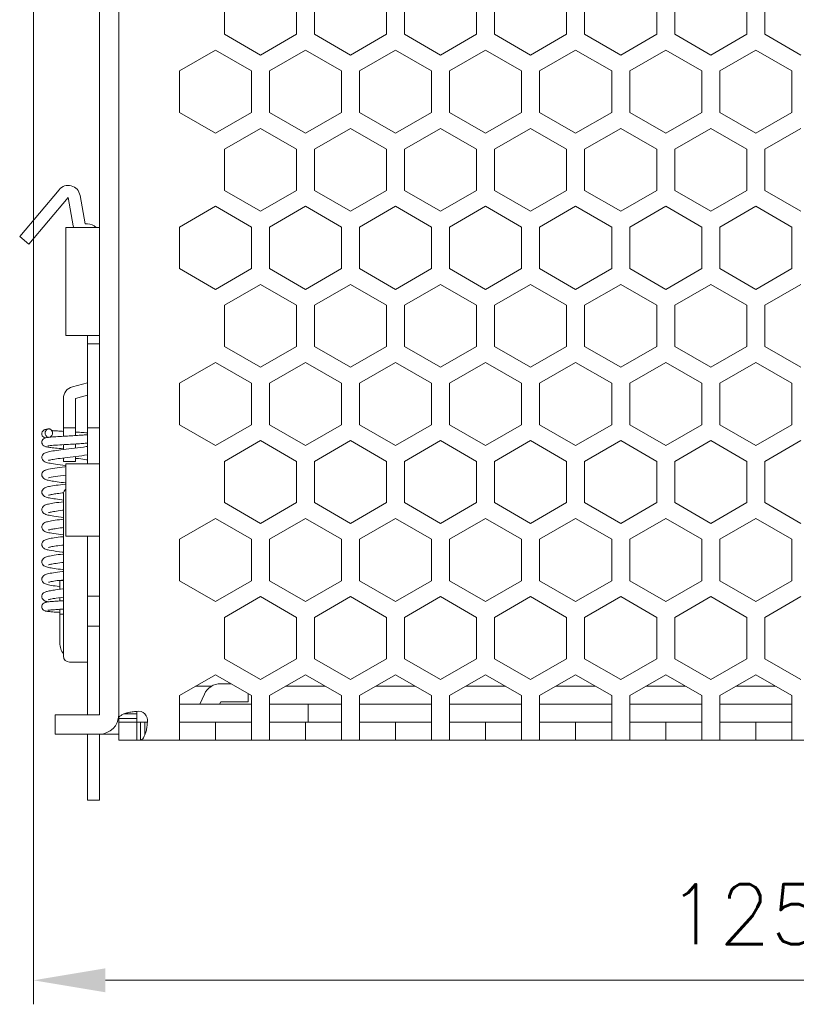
# Model space of a CAD drawing. Header units: millimetres. Extents: x 0 to 420, y 0 to 297.
# Tile 3 of 18: x 156 to 221, y 66 to 148. Entities that reach past the tile are written whole.
import ezdxf

# ---------------------------------------------------------------- set-up
doc = ezdxf.new("R2010")
doc.units = ezdxf.units.MM
doc.layers.get('0').update_dxf_attribs({"linetype": 'CONTINUOUS', "lineweight": 13})
doc.layers.get('Defpoints').update_dxf_attribs({"linetype": 'CONTINUOUS', "lineweight": 13})
doc.layers.add('Dimension', color=2, linetype='CONTINUOUS', lineweight=9)
doc.styles.get("Standard").update_dxf_attribs({"font": 'romans.shx'})
doc.dimstyles.new('yutana', dxfattribs={"dimtxt": 3.5, "dimasz": 3, "dimexe": 1, "dimexo": 0.6, "dimgap": 1.5, "dimtad": 1, "dimdec": 1, "dimzin": 0, "dimdsep": 46, "dimtxsty": 'Standard', "dimcen": 0, "dimadec": 0, "dimazin": 0, "dimtp": 0.01, "dimtm": 0.01, "dimtfac": 1, "dimtdec": 1, "dimtmove": 0, "dimatfit": 3, "dimfxl": 1, "dimtolj": 1, "dimtzin": 0, "dimlwd": 0, "dimlwe": 0, "dimarcsym": 0})

# ---------------------------------------------------------------- blocks, each defined once
blk = doc.blocks.new('*D3')
at = {"layer": 'Defpoints', "color": 0, "ltscale": 5}
for p in [(157.555, 164.7), (282.455, 109.523), (282.455, 68)]:
    blk.add_point(p, dxfattribs=at)
at = {"layer": 'Dimension', "color": 0, "lineweight": 0, "ltscale": 5}
for p, q in [((157.555, 163.5), (157.555, 66)), ((282.455, 108.323), (282.455, 66)), ((163.555, 68), (276.455, 68))]:
    blk.add_line(p, q, dxfattribs=at)
at = {"layer": 'Dimension', "color": 0, "ltscale": 5}
for points in [[(163.555, 69), (163.555, 67), (157.555, 68)], [(276.455, 69), (276.455, 67), (282.455, 68)]]:
    blk.add_solid(points, dxfattribs=at)
at = {"layer": 'Dimension', "color": 0, "ltscale": 5, "insert": (220.005, 73.5), "char_height": 5, "attachment_point": 5}
blk.add_mtext('\\A1;125.0', dxfattribs=at)

msp = doc.modelspace()

# ---------------------------------------------------------------- linework, layer by layer
at = {"color": 0, "linetype": 'Continuous', "lineweight": 0}
for p, q in [((163.055, 90.1), (163.055, 166)), ((164.655, 90.1), (164.655, 152.22)), ((173.455, 146.782), (173.455, 150.218)), ((179.455, 150.218), (179.455, 146.782)), ((180.955, 146.782), (180.955, 150.218)), ((186.955, 150.218), (186.955, 146.782)), ((188.455, 146.782), (188.455, 150.218)), ((194.455, 150.218), (194.455, 146.782)), ((195.955, 146.782), (195.955, 150.218)), ((201.955, 150.218), (201.955, 146.782)), ((203.455, 146.782), (203.455, 150.218)), ((209.455, 150.218), (209.455, 146.782)), ((210.955, 146.782), (210.955, 150.218)), ((216.955, 150.218), (216.955, 146.782)), ((218.455, 146.782), (218.455, 150.218)), ((176.455, 145.05), (173.455, 146.782)), ((179.455, 146.782), (176.455, 145.05)), ((183.955, 145.05), (180.955, 146.782)), ((186.955, 146.782), (183.955, 145.05)), ((191.455, 145.05), (188.455, 146.782)), ((194.455, 146.782), (191.455, 145.05)), ((198.955, 145.05), (195.955, 146.782)), ((201.955, 146.782), (198.955, 145.05)), ((206.455, 145.05), (203.455, 146.782)), ((209.455, 146.782), (206.455, 145.05)), ((213.955, 145.05), (210.955, 146.782)), ((216.955, 146.782), (213.955, 145.05)), ((221.455, 145.05), (218.455, 146.782)), ((169.705, 143.732), (172.705, 145.464)), ((172.705, 145.464), (175.705, 143.732)), ((177.205, 143.732), (180.205, 145.464)), ((180.205, 145.464), (183.205, 143.732)), ((184.705, 143.732), (187.705, 145.464)), ((187.705, 145.464), (190.705, 143.732)), ((192.205, 143.732), (195.205, 145.464)), ((195.205, 145.464), (198.205, 143.732)), ((199.705, 143.732), (202.705, 145.464)), ((202.705, 145.464), (205.705, 143.732)), ((207.205, 143.732), (210.205, 145.464)), ((210.205, 145.464), (213.205, 143.732)), ((214.705, 143.732), (217.705, 145.464)), ((217.705, 145.464), (220.705, 143.732)), ((169.705, 140.268), (169.705, 143.732)), ((175.705, 143.732), (175.705, 140.268)), ((177.205, 140.268), (177.205, 143.732)), ((183.205, 143.732), (183.205, 140.268)), ((184.705, 140.268), (184.705, 143.732)), ((190.705, 143.732), (190.705, 140.268)), ((192.205, 140.268), (192.205, 143.732)), ((198.205, 143.732), (198.205, 140.268)), ((199.705, 140.268), (199.705, 143.732)), ((205.705, 143.732), (205.705, 140.268)), ((207.205, 140.268), (207.205, 143.732)), ((213.205, 143.732), (213.205, 140.268)), ((214.705, 140.268), (214.705, 143.732)), ((220.705, 143.732), (220.705, 140.268)), ((172.705, 138.536), (169.705, 140.268)), ((175.705, 140.268), (172.705, 138.536)), ((180.205, 138.536), (177.205, 140.268)), ((183.205, 140.268), (180.205, 138.536)), ((187.705, 138.536), (184.705, 140.268)), ((190.705, 140.268), (187.705, 138.536)), ((195.205, 138.536), (192.205, 140.268)), ((198.205, 140.268), (195.205, 138.536)), ((202.705, 138.536), (199.705, 140.268)), ((205.705, 140.268), (202.705, 138.536)), ((210.205, 138.536), (207.205, 140.268)), ((213.205, 140.268), (210.205, 138.536)), ((217.705, 138.536), (214.705, 140.268)), ((220.705, 140.268), (217.705, 138.536)), ((173.455, 137.218), (176.455, 138.95)), ((176.455, 138.95), (179.455, 137.218)), ((180.955, 137.218), (183.955, 138.95)), ((183.955, 138.95), (186.955, 137.218)), ((188.455, 137.218), (191.455, 138.95)), ((191.455, 138.95), (194.455, 137.218)), ((195.955, 137.218), (198.955, 138.95)), ((198.955, 138.95), (201.955, 137.218)), ((203.455, 137.218), (206.455, 138.95)), ((206.455, 138.95), (209.455, 137.218)), ((210.955, 137.218), (213.955, 138.95)), ((213.955, 138.95), (216.955, 137.218)), ((218.455, 137.218), (221.455, 138.95)), ((173.455, 133.782), (173.455, 137.218)), ((179.455, 137.218), (179.455, 133.782)), ((180.955, 133.782), (180.955, 137.218)), ((186.955, 137.218), (186.955, 133.782)), ((188.455, 133.782), (188.455, 137.218)), ((194.455, 137.218), (194.455, 133.782)), ((195.955, 133.782), (195.955, 137.218)), ((201.955, 137.218), (201.955, 133.782)), ((203.455, 133.782), (203.455, 137.218)), ((209.455, 137.218), (209.455, 133.782)), ((210.955, 133.782), (210.955, 137.218)), ((216.955, 137.218), (216.955, 133.782)), ((218.455, 133.782), (218.455, 137.218)), ((159.685, 133.839), (156.411, 129.937)), ((176.455, 132.05), (173.455, 133.782)), ((179.455, 133.782), (176.455, 132.05)), ((183.955, 132.05), (180.955, 133.782)), ((186.955, 133.782), (183.955, 132.05)), ((191.455, 132.05), (188.455, 133.782)), ((194.455, 133.782), (191.455, 132.05)), ((198.955, 132.05), (195.955, 133.782)), ((201.955, 133.782), (198.955, 132.05)), ((206.455, 132.05), (203.455, 133.782)), ((209.455, 133.782), (206.455, 132.05)), ((213.955, 132.05), (210.955, 133.782)), ((216.955, 133.782), (213.955, 132.05)), ((221.455, 132.05), (218.455, 133.782)), ((160.451, 133.197), (157.177, 129.294)), ((160.869, 130.826), (160.451, 133.197)), ((161.436, 133.37), (161.854, 131)), ((169.705, 130.732), (172.705, 132.464)), ((172.705, 132.464), (175.705, 130.732)), ((177.205, 130.732), (180.205, 132.464)), ((180.205, 132.464), (183.205, 130.732)), ((184.705, 130.732), (187.705, 132.464)), ((187.705, 132.464), (190.705, 130.732)), ((192.205, 130.732), (195.205, 132.464)), ((195.205, 132.464), (198.205, 130.732)), ((199.705, 130.732), (202.705, 132.464)), ((202.705, 132.464), (205.705, 130.732)), ((207.205, 130.732), (210.205, 132.464)), ((210.205, 132.464), (213.205, 130.732)), ((214.705, 130.732), (217.705, 132.464)), ((217.705, 132.464), (220.705, 130.732)), ((160.255, 130.7), (160.255, 121.7)), ((163.055, 130.7), (160.255, 130.7)), ((162.055, 131), (161.854, 131)), ((169.705, 127.268), (169.705, 130.732)), ((175.705, 130.732), (175.705, 127.268)), ((177.205, 127.268), (177.205, 130.732)), ((183.205, 130.732), (183.205, 127.268)), ((184.705, 127.268), (184.705, 130.732)), ((190.705, 130.732), (190.705, 127.268)), ((192.205, 127.268), (192.205, 130.732)), ((198.205, 130.732), (198.205, 127.268)), ((199.705, 127.268), (199.705, 130.732)), ((205.705, 130.732), (205.705, 127.268)), ((207.205, 127.268), (207.205, 130.732)), ((213.205, 130.732), (213.205, 127.268)), ((214.705, 127.268), (214.705, 130.732)), ((220.705, 130.732), (220.705, 127.268)), ((157.177, 129.294), (156.411, 129.937)), ((172.705, 125.536), (169.705, 127.268)), ((175.705, 127.268), (172.705, 125.536)), ((180.205, 125.536), (177.205, 127.268)), ((183.205, 127.268), (180.205, 125.536)), ((187.705, 125.536), (184.705, 127.268)), ((190.705, 127.268), (187.705, 125.536)), ((195.205, 125.536), (192.205, 127.268)), ((198.205, 127.268), (195.205, 125.536)), ((202.705, 125.536), (199.705, 127.268)), ((205.705, 127.268), (202.705, 125.536)), ((210.205, 125.536), (207.205, 127.268)), ((213.205, 127.268), (210.205, 125.536)), ((217.705, 125.536), (214.705, 127.268)), ((220.705, 127.268), (217.705, 125.536)), ((173.455, 124.218), (176.455, 125.95)), ((176.455, 125.95), (179.455, 124.218)), ((180.955, 124.218), (183.955, 125.95)), ((183.955, 125.95), (186.955, 124.218)), ((188.455, 124.218), (191.455, 125.95)), ((191.455, 125.95), (194.455, 124.218)), ((195.955, 124.218), (198.955, 125.95)), ((198.955, 125.95), (201.955, 124.218)), ((203.455, 124.218), (206.455, 125.95)), ((206.455, 125.95), (209.455, 124.218)), ((210.955, 124.218), (213.955, 125.95)), ((213.955, 125.95), (216.955, 124.218)), ((218.455, 124.218), (221.455, 125.95)), ((173.455, 120.782), (173.455, 124.218)), ((179.455, 124.218), (179.455, 120.782)), ((180.955, 120.782), (180.955, 124.218)), ((186.955, 124.218), (186.955, 120.782)), ((188.455, 120.782), (188.455, 124.218)), ((194.455, 124.218), (194.455, 120.782)), ((195.955, 120.782), (195.955, 124.218)), ((201.955, 124.218), (201.955, 120.782)), ((203.455, 120.782), (203.455, 124.218)), ((209.455, 124.218), (209.455, 120.782)), ((210.955, 120.782), (210.955, 124.218)), ((216.955, 124.218), (216.955, 120.782)), ((218.455, 120.782), (218.455, 124.218)), ((160.255, 121.7), (163.055, 121.7)), ((162.055, 121.7), (162.055, 111)), ((163.055, 121), (162.055, 121)), ((176.455, 119.05), (173.455, 120.782)), ((179.455, 120.782), (176.455, 119.05)), ((183.955, 119.05), (180.955, 120.782)), ((186.955, 120.782), (183.955, 119.05)), ((191.455, 119.05), (188.455, 120.782)), ((194.455, 120.782), (191.455, 119.05)), ((198.955, 119.05), (195.955, 120.782)), ((201.955, 120.782), (198.955, 119.05)), ((206.455, 119.05), (203.455, 120.782)), ((209.455, 120.782), (206.455, 119.05)), ((213.955, 119.05), (210.955, 120.782)), ((216.955, 120.782), (213.955, 119.05)), ((221.455, 119.05), (218.455, 120.782)), ((169.705, 117.732), (172.705, 119.464)), ((172.705, 119.464), (175.705, 117.732)), ((177.205, 117.732), (180.205, 119.464)), ((180.205, 119.464), (183.205, 117.732)), ((184.705, 117.732), (187.705, 119.464)), ((187.705, 119.464), (190.705, 117.732)), ((192.205, 117.732), (195.205, 119.464)), ((195.205, 119.464), (198.205, 117.732)), ((199.705, 117.732), (202.705, 119.464)), ((202.705, 119.464), (205.705, 117.732)), ((207.205, 117.732), (210.205, 119.464)), ((210.205, 119.464), (213.205, 117.732)), ((214.705, 117.732), (217.705, 119.464)), ((217.705, 119.464), (220.705, 117.732)), ((160.794, 117.429), (162.055, 117.767)), ((169.705, 114.268), (169.705, 117.732)), ((175.705, 117.732), (175.705, 114.268)), ((177.205, 114.268), (177.205, 117.732)), ((183.205, 117.732), (183.205, 114.268)), ((184.705, 114.268), (184.705, 117.732)), ((190.705, 117.732), (190.705, 114.268)), ((192.205, 114.268), (192.205, 117.732)), ((198.205, 117.732), (198.205, 114.268)), ((199.705, 114.268), (199.705, 117.732)), ((205.705, 117.732), (205.705, 114.268)), ((207.205, 114.268), (207.205, 117.732)), ((213.205, 117.732), (213.205, 114.268)), ((214.705, 114.268), (214.705, 117.732)), ((220.705, 117.732), (220.705, 114.268)), ((160.053, 116.464), (160.053, 113.309)), ((161.053, 116.464), (162.055, 116.732)), ((161.053, 116.464), (161.053, 113.367)), ((160.053, 114.001), (161.053, 114.001)), ((163.055, 114), (162.055, 114)), ((172.705, 112.536), (169.705, 114.268)), ((175.705, 114.268), (172.705, 112.536)), ((180.205, 112.536), (177.205, 114.268)), ((183.205, 114.268), (180.205, 112.536)), ((187.705, 112.536), (184.705, 114.268)), ((190.705, 114.268), (187.705, 112.536)), ((195.205, 112.536), (192.205, 114.268)), ((198.205, 114.268), (195.205, 112.536)), ((202.705, 112.536), (199.705, 114.268)), ((205.705, 114.268), (202.705, 112.536)), ((210.205, 112.536), (207.205, 114.268)), ((213.205, 114.268), (210.205, 112.536)), ((217.705, 112.536), (214.705, 114.268)), ((220.705, 114.268), (217.705, 112.536)), ((158.805, 113.216), (158.753, 113.21)), ((158.895, 113.226), (158.805, 113.216)), ((158.805, 113.216), (158.805, 113.216)), ((158.868, 112.52), (158.868, 112.52)), ((160.053, 112.201), (160.053, 112.609)), ((161.053, 112.321), (161.053, 112.667)), ((173.455, 111.218), (176.455, 112.95)), ((176.455, 112.95), (179.455, 111.218)), ((180.955, 111.218), (183.955, 112.95)), ((183.955, 112.95), (186.955, 111.218)), ((188.455, 111.218), (191.455, 112.95)), ((191.455, 112.95), (194.455, 111.218)), ((195.955, 111.218), (198.955, 112.95)), ((198.955, 112.95), (201.955, 111.218)), ((203.455, 111.218), (206.455, 112.95)), ((206.455, 112.95), (209.455, 111.218)), ((210.955, 111.218), (213.955, 112.95)), ((213.955, 112.95), (216.955, 111.218)), ((218.455, 111.218), (221.455, 112.95)), ((160.053, 112.201), (159.848, 112.176)), ((160.852, 111.596), (161.095, 111.626)), ((161.053, 111.621), (161.053, 111.201)), ((160.053, 111.201), (160.053, 111.501)), ((160.053, 111.201), (161.053, 111.201)), ((160.227, 110.875), (160.24, 110.874)), ((160.255, 111), (160.255, 105)), ((163.055, 111), (160.255, 111)), ((173.455, 107.782), (173.455, 111.218)), ((179.455, 111.218), (179.455, 107.782)), ((180.955, 107.782), (180.955, 111.218)), ((186.955, 111.218), (186.955, 107.782)), ((188.455, 107.782), (188.455, 111.218)), ((194.455, 111.218), (194.455, 107.782)), ((195.955, 107.782), (195.955, 111.218)), ((201.955, 111.218), (201.955, 107.782)), ((203.455, 107.782), (203.455, 111.218)), ((209.455, 111.218), (209.455, 107.782)), ((210.955, 107.782), (210.955, 111.218)), ((216.955, 111.218), (216.955, 107.782)), ((218.455, 107.782), (218.455, 111.218)), ((158.579, 110.497), (158.579, 110.497)), ((158.819, 109.845), (158.819, 109.845)), ((160.055, 108.5), (160.055, 95)), ((176.455, 106.05), (173.455, 107.782)), ((179.455, 107.782), (176.455, 106.05)), ((183.955, 106.05), (180.955, 107.782)), ((186.955, 107.782), (183.955, 106.05)), ((191.455, 106.05), (188.455, 107.782)), ((194.455, 107.782), (191.455, 106.05)), ((198.955, 106.05), (195.955, 107.782)), ((201.955, 107.782), (198.955, 106.05)), ((206.455, 106.05), (203.455, 107.782)), ((209.455, 107.782), (206.455, 106.05)), ((213.955, 106.05), (210.955, 107.782)), ((216.955, 107.782), (213.955, 106.05)), ((221.455, 106.05), (218.455, 107.782)), ((169.705, 104.732), (172.705, 106.464)), ((172.705, 106.464), (175.705, 104.732)), ((177.205, 104.732), (180.205, 106.464)), ((180.205, 106.464), (183.205, 104.732)), ((184.705, 104.732), (187.705, 106.464)), ((187.705, 106.464), (190.705, 104.732)), ((192.205, 104.732), (195.205, 106.464)), ((195.205, 106.464), (198.205, 104.732)), ((199.705, 104.732), (202.705, 106.464)), ((202.705, 106.464), (205.705, 104.732)), ((207.205, 104.732), (210.205, 106.464)), ((210.205, 106.464), (213.205, 104.732)), ((214.705, 104.732), (217.705, 106.464)), ((217.705, 106.464), (220.705, 104.732)), ((160.255, 105), (163.055, 105)), ((162.055, 105), (162.055, 90.1)), ((169.705, 101.268), (169.705, 104.732)), ((175.705, 104.732), (175.705, 101.268)), ((177.205, 101.268), (177.205, 104.732)), ((183.205, 104.732), (183.205, 101.268)), ((184.705, 101.268), (184.705, 104.732)), ((190.705, 104.732), (190.705, 101.268)), ((192.205, 101.268), (192.205, 104.732)), ((198.205, 104.732), (198.205, 101.268)), ((199.705, 101.268), (199.705, 104.732)), ((205.705, 104.732), (205.705, 101.268)), ((207.205, 101.268), (207.205, 104.732)), ((213.205, 104.732), (213.205, 101.268)), ((214.705, 101.268), (214.705, 104.732)), ((220.705, 104.732), (220.705, 101.268)), ((158.859, 103.823), (158.859, 103.823)), ((159.701, 101.306), (159.886, 101.33)), ((159.755, 100.564), (159.755, 101.3)), ((159.755, 101.3), (160.055, 101.3)), ((159.886, 101.33), (160.055, 101.351)), ((172.705, 99.536), (169.705, 101.268)), ((175.705, 101.268), (172.705, 99.536)), ((180.205, 99.536), (177.205, 101.268)), ((183.205, 101.268), (180.205, 99.536)), ((187.705, 99.536), (184.705, 101.268)), ((190.705, 101.268), (187.705, 99.536)), ((195.205, 99.536), (192.205, 101.268)), ((198.205, 101.268), (195.205, 99.536)), ((202.705, 99.536), (199.705, 101.268)), ((205.705, 101.268), (202.705, 99.536)), ((210.205, 99.536), (207.205, 101.268)), ((213.205, 101.268), (210.205, 99.536)), ((217.705, 99.536), (214.705, 101.268)), ((220.705, 101.268), (217.705, 99.536)), ((159.437, 99.819), (159.651, 99.849)), ((159.755, 99.596), (159.755, 99.863)), ((163.055, 100), (162.055, 100)), ((173.455, 98.218), (176.455, 99.95)), ((176.455, 99.95), (179.455, 98.218)), ((180.955, 98.218), (183.955, 99.95)), ((183.955, 99.95), (186.955, 98.218)), ((188.455, 98.218), (191.455, 99.95)), ((191.455, 99.95), (194.455, 98.218)), ((195.955, 98.218), (198.955, 99.95)), ((198.955, 99.95), (201.955, 98.218)), ((203.455, 98.218), (206.455, 99.95)), ((206.455, 99.95), (209.455, 98.218)), ((210.955, 98.218), (213.955, 99.95)), ((213.955, 99.95), (216.955, 98.218)), ((218.455, 98.218), (221.455, 99.95)), ((159.635, 98.888), (159.755, 98.896)), ((159.671, 98.645), (159.755, 98.64)), ((159.755, 98.896), (159.755, 96.1)), ((159.755, 98.5), (160.055, 98.5)), ((173.455, 94.782), (173.455, 98.218)), ((179.455, 98.218), (179.455, 94.782)), ((180.955, 94.782), (180.955, 98.218)), ((186.955, 98.218), (186.955, 94.782)), ((188.455, 94.782), (188.455, 98.218)), ((194.455, 98.218), (194.455, 94.782)), ((195.955, 94.782), (195.955, 98.218)), ((201.955, 98.218), (201.955, 94.782)), ((203.455, 94.782), (203.455, 98.218)), ((209.455, 98.218), (209.455, 94.782)), ((210.955, 94.782), (210.955, 98.218)), ((216.955, 98.218), (216.955, 94.782)), ((218.455, 94.782), (218.455, 98.218)), ((163.055, 97.5), (162.055, 97.5)), ((160.555, 94.5), (162.055, 94.5)), ((176.455, 93.05), (173.455, 94.782)), ((179.455, 94.782), (176.455, 93.05)), ((183.955, 93.05), (180.955, 94.782)), ((186.955, 94.782), (183.955, 93.05)), ((191.455, 93.05), (188.455, 94.782)), ((194.455, 94.782), (191.455, 93.05)), ((198.955, 93.05), (195.955, 94.782)), ((201.955, 94.782), (198.955, 93.05)), ((206.455, 93.05), (203.455, 94.782)), ((209.455, 94.782), (206.455, 93.05)), ((213.955, 93.05), (210.955, 94.782)), ((216.955, 94.782), (213.955, 93.05)), ((221.455, 93.05), (218.455, 94.782)), ((172.705, 93.451), (169.705, 91.719)), ((175.705, 91.719), (172.705, 93.451)), ((174.004, 92.701), (173.147, 92.701)), ((180.205, 93.451), (177.205, 91.719)), ((183.205, 91.719), (180.205, 93.451)), ((187.705, 93.451), (184.705, 91.719)), ((190.705, 91.719), (187.705, 93.451)), ((195.205, 93.451), (192.205, 91.719)), ((198.205, 91.719), (195.205, 93.451)), ((202.705, 93.451), (199.705, 91.719)), ((205.705, 91.719), (202.705, 93.451)), ((210.205, 93.451), (207.205, 91.719)), ((213.205, 91.719), (210.205, 93.451)), ((217.705, 93.451), (214.705, 91.719)), ((220.705, 91.719), (217.705, 93.451)), ((171.058, 92.5), (172.417, 92.5)), ((175.448, 91.201), (175.448, 91.867)), ((178.558, 92.5), (181.852, 92.5)), ((186.058, 92.5), (189.352, 92.5)), ((193.558, 92.5), (196.852, 92.5)), ((201.058, 92.5), (204.352, 92.5)), ((208.558, 92.5), (211.852, 92.5)), ((216.058, 92.5), (219.352, 92.5)), ((169.705, 91.719), (169.705, 88)), ((171.788, 91.835), (171.399, 91)), ((173.147, 91.201), (173.054, 91)), ((175.448, 91.201), (173.147, 91.201)), ((175.705, 91.719), (175.705, 88)), ((177.205, 91.719), (177.205, 88)), ((183.205, 91.719), (183.205, 88)), ((184.705, 91.719), (184.705, 88)), ((190.705, 91.719), (190.705, 88)), ((192.205, 91.719), (192.205, 88)), ((198.205, 91.719), (198.205, 88)), ((199.705, 91.719), (199.705, 88)), ((205.705, 91.719), (205.705, 88)), ((207.205, 91.719), (207.205, 88)), ((213.205, 91.719), (213.205, 88)), ((214.705, 91.719), (214.705, 88)), ((220.705, 91.719), (220.705, 88)), ((166.155, 89.5), (166.155, 90.389)), ((169.705, 91), (175.705, 91)), ((183.205, 91), (177.205, 91)), ((180.434, 89.5), (180.434, 91)), ((190.705, 91), (184.705, 91)), ((198.205, 91), (192.205, 91)), ((205.705, 91), (199.705, 91)), ((213.205, 91), (207.205, 91)), ((220.705, 91), (214.705, 91)), ((159.355, 90.1), (159.355, 88.5)), ((159.355, 90.1), (163.055, 90.1)), ((164.655, 89.811), (164.655, 88)), ((166.155, 89.811), (164.655, 89.811)), ((167.044, 89.5), (164.655, 89.5)), ((165.094, 90.186), (166.155, 90.186)), ((166.155, 88), (166.155, 89.5)), ((166.466, 89.5), (166.466, 88)), ((166.841, 88.439), (166.841, 89.5)), ((169.705, 89.5), (175.705, 89.5)), ((172.705, 88), (172.705, 89.5)), ((177.205, 89.5), (183.205, 89.5)), ((180.205, 88), (180.205, 89.5)), ((184.705, 89.5), (190.705, 89.5)), ((187.705, 88), (187.705, 89.5)), ((192.205, 89.5), (198.205, 89.5)), ((195.205, 88), (195.205, 89.5)), ((199.705, 89.5), (205.705, 89.5)), ((202.705, 88), (202.705, 89.5)), ((207.205, 89.5), (213.205, 89.5)), ((210.205, 88), (210.205, 89.5)), ((214.705, 89.5), (220.705, 89.5)), ((217.705, 88), (217.705, 89.5)), ((164.655, 88.5), (159.355, 88.5)), ((162.055, 88.5), (162.055, 83)), ((163.055, 88.5), (163.055, 83)), ((255.455, 88), (164.655, 88)), ((162.055, 83), (163.055, 83))]:
    msp.add_line(p, q, dxfattribs=at)
for points in [[(158.805, 113.916), (158.753, 113.91), (158.696, 113.902), (158.646, 113.893), (158.601, 113.884), (158.558, 113.874), (158.512, 113.86), (158.459, 113.837), (158.397, 113.799), (158.337, 113.74), (158.289, 113.664), (158.261, 113.578), (158.255, 113.513)], [(158.255, 113.513), (158.262, 113.444), (158.294, 113.353), (158.345, 113.276), (158.407, 113.221), (158.468, 113.185), (158.521, 113.164), (158.526, 113.162)], [(158.753, 113.21), (158.696, 113.201), (158.645, 113.193), (158.599, 113.183), (158.554, 113.172), (158.507, 113.156), (158.453, 113.132), (158.392, 113.092), (158.334, 113.034), (158.288, 112.959), (158.261, 112.873), (158.255, 112.81)], [(160.066, 113.31), (159.903, 113.3), (159.741, 113.29), (159.582, 113.28), (159.428, 113.27), (159.28, 113.259), (159.141, 113.248), (159.012, 113.237), (158.895, 113.226)], [(160.053, 113.717), (159.942, 113.724), (159.802, 113.733), (159.671, 113.741), (159.547, 113.749), (159.431, 113.757), (159.323, 113.765), (159.223, 113.773), (159.131, 113.78), (159.074, 113.785)], [(161.109, 113.37), (160.976, 113.363), (160.838, 113.354), (160.693, 113.346), (160.543, 113.338), (160.387, 113.329), (160.228, 113.32), (160.066, 113.31)], [(162.055, 113.591), (162.01, 113.595), (161.906, 113.603), (161.792, 113.612), (161.669, 113.621), (161.537, 113.63), (161.396, 113.639), (161.247, 113.648), (161.09, 113.657), (161.053, 113.66)], [(162.055, 113.437), (162.028, 113.434), (161.952, 113.428), (161.869, 113.421), (161.78, 113.414), (161.684, 113.407), (161.581, 113.4), (161.472, 113.393), (161.357, 113.386), (161.235, 113.378), (161.109, 113.37)], [(158.255, 112.81), (158.263, 112.735), (158.297, 112.643), (158.349, 112.568), (158.41, 112.514), (158.47, 112.478), (158.524, 112.456), (158.575, 112.44), (158.627, 112.428), (158.685, 112.416), (158.751, 112.404), (158.828, 112.393), (158.915, 112.381), (159.013, 112.369), (159.123, 112.357), (159.246, 112.344), (159.381, 112.33), (159.528, 112.316), (159.689, 112.302), (159.864, 112.286), (160.053, 112.27)], [(158.75, 112.502), (158.745, 112.5), (158.75, 112.501), (158.767, 112.505), (158.796, 112.51), (158.834, 112.516), (158.868, 112.52)], [(158.868, 112.52), (158.961, 112.531), (159.088, 112.543), (159.233, 112.555), (159.392, 112.567), (159.562, 112.579), (159.74, 112.59), (159.922, 112.601)], [(159.922, 112.601), (160.105, 112.612), (160.288, 112.623), (160.467, 112.633), (160.64, 112.643), (160.806, 112.653), (160.965, 112.662)], [(161.227, 112.343), (160.975, 112.312), (160.73, 112.282), (160.493, 112.254), (160.267, 112.227), (160.053, 112.201)], [(160.965, 112.662), (161.116, 112.671), (161.261, 112.679), (161.398, 112.688), (161.528, 112.696), (161.65, 112.704), (161.765, 112.713), (161.872, 112.72), (161.971, 112.728), (162.055, 112.735)], [(162.055, 112.468), (161.94, 112.446), (161.724, 112.411), (161.481, 112.376), (161.227, 112.343)], [(159.848, 112.176), (159.657, 112.151), (159.479, 112.127), (159.316, 112.104), (159.167, 112.081), (159.033, 112.058), (158.914, 112.036), (158.809, 112.013), (158.715, 111.99), (158.633, 111.966), (158.56, 111.939), (158.49, 111.908), (158.422, 111.865), (158.356, 111.807), (158.299, 111.725), (158.263, 111.626), (158.255, 111.549)], [(158.255, 111.549), (158.263, 111.475), (158.299, 111.374), (158.358, 111.29), (158.427, 111.229), (158.498, 111.186), (158.571, 111.154), (158.649, 111.127), (158.736, 111.102), (158.835, 111.079), (158.947, 111.055), (159.076, 111.032), (159.223, 111.008), (159.39, 110.983), (159.578, 110.957), (159.784, 110.93), (160.002, 110.902), (160.227, 110.875)], [(159.977, 111.492), (160.176, 111.516), (160.389, 111.542), (160.615, 111.568), (160.852, 111.596)], [(161.095, 111.626), (161.34, 111.656), (161.581, 111.688), (161.812, 111.721), (162.026, 111.756), (162.055, 111.761)], [(160.255, 110.776), (160.166, 110.765), (159.954, 110.739), (159.743, 110.713), (159.535, 110.685), (159.335, 110.657), (159.146, 110.627), (158.974, 110.597), (158.82, 110.566), (158.686, 110.532), (158.579, 110.497)], [(158.818, 111.294), (158.82, 111.295), (158.841, 111.303), (158.881, 111.315), (158.938, 111.33), (159.013, 111.346), (159.104, 111.364), (159.21, 111.383), (159.332, 111.403), (159.47, 111.424), (159.624, 111.446), (159.793, 111.468), (159.977, 111.492)], [(162.055, 111.337), (161.968, 111.352), (161.826, 111.374), (161.669, 111.397), (161.499, 111.42), (161.317, 111.444), (161.125, 111.468), (161.053, 111.477)], [(162.055, 111.018), (162.021, 111.011), (161.961, 111)], [(158.579, 110.497), (158.527, 110.475), (158.464, 110.443), (158.402, 110.4), (158.342, 110.34), (158.292, 110.26), (158.261, 110.167), (158.255, 110.099)], [(158.255, 110.099), (158.263, 110.023), (158.3, 109.922), (158.359, 109.838), (158.426, 109.78), (158.493, 109.739), (158.561, 109.708), (158.632, 109.682), (158.709, 109.659), (158.793, 109.638), (158.887, 109.618), (158.992, 109.597), (159.109, 109.576), (159.238, 109.556), (159.379, 109.534), (159.533, 109.513), (159.699, 109.491), (159.875, 109.468), (160.062, 109.445), (160.255, 109.422)], [(158.819, 109.845), (158.848, 109.855), (158.923, 109.876), (159.038, 109.902), (159.188, 109.93), (159.371, 109.959), (159.582, 109.99), (159.815, 110.021), (160.061, 110.052), (160.255, 110.076)], [(160.255, 109.326), (160.189, 109.318), (159.991, 109.294), (159.798, 109.27), (159.613, 109.246), (159.441, 109.222), (159.282, 109.199), (159.139, 109.176), (159.012, 109.154), (158.899, 109.133), (158.8, 109.111), (158.712, 109.089), (158.633, 109.066), (158.56, 109.04), (158.491, 109.008), (158.424, 108.967), (158.359, 108.91), (158.302, 108.831), (158.265, 108.733), (158.255, 108.649)], [(158.255, 108.649), (158.262, 108.576), (158.297, 108.477), (158.353, 108.395), (158.417, 108.336), (158.483, 108.294), (158.549, 108.262), (158.619, 108.236), (158.696, 108.213), (158.781, 108.191), (158.879, 108.169), (158.988, 108.148), (159.109, 108.126), (159.243, 108.105), (159.391, 108.083), (159.553, 108.06), (159.729, 108.037), (159.918, 108.013), (160.055, 107.996)], [(158.818, 108.394), (158.819, 108.395), (158.836, 108.401), (158.868, 108.411), (158.915, 108.424), (158.973, 108.438), (159.043, 108.453), (159.124, 108.468), (159.215, 108.484), (159.315, 108.501), (159.423, 108.517), (159.54, 108.534), (159.666, 108.551), (159.801, 108.569), (159.943, 108.587), (160.071, 108.603)], [(160.055, 107.852), (159.856, 107.827), (159.663, 107.802), (159.485, 107.778), (159.322, 107.755), (159.173, 107.732), (159.04, 107.709), (158.92, 107.687), (158.814, 107.664), (158.721, 107.641), (158.638, 107.618), (158.564, 107.591), (158.495, 107.56), (158.426, 107.518), (158.36, 107.46), (158.301, 107.378), (158.264, 107.277), (158.255, 107.199)], [(158.255, 107.199), (158.262, 107.128), (158.297, 107.027), (158.357, 106.941), (158.428, 106.878), (158.501, 106.834), (158.577, 106.801), (158.659, 106.774), (158.75, 106.749), (158.852, 106.725), (158.969, 106.701), (159.104, 106.677), (159.261, 106.652), (159.44, 106.626), (159.641, 106.598), (159.855, 106.571), (160.055, 106.546)], [(158.821, 106.946), (158.82, 106.945), (158.821, 106.945), (158.843, 106.954), (158.885, 106.966), (158.944, 106.981), (159.019, 106.998), (159.11, 107.016), (159.216, 107.034), (159.338, 107.054), (159.473, 107.075), (159.623, 107.096), (159.789, 107.118), (159.973, 107.141), (160.055, 107.151)], [(160.055, 106.402), (159.928, 106.386), (159.726, 106.361), (159.538, 106.336), (159.364, 106.311), (159.206, 106.287), (159.064, 106.264), (158.938, 106.24), (158.827, 106.217), (158.73, 106.194), (158.646, 106.17), (158.57, 106.143), (158.498, 106.112), (158.429, 106.07), (158.361, 106.012), (158.302, 105.93), (158.264, 105.828), (158.255, 105.749)], [(158.255, 105.749), (158.264, 105.671), (158.301, 105.569), (158.359, 105.488), (158.426, 105.429), (158.496, 105.387), (158.568, 105.355), (158.647, 105.327), (158.736, 105.302), (158.84, 105.278), (158.961, 105.253), (159.1, 105.228), (159.259, 105.202), (159.436, 105.176), (159.63, 105.15), (159.835, 105.123), (160.047, 105.097), (160.055, 105.096)], [(158.818, 105.494), (158.819, 105.495), (158.837, 105.501), (158.872, 105.512), (158.923, 105.526), (158.988, 105.541), (159.067, 105.557), (159.158, 105.574), (159.262, 105.592), (159.378, 105.61), (159.506, 105.629), (159.645, 105.649), (159.794, 105.668), (159.953, 105.689), (160.055, 105.701)], [(160.055, 104.952), (159.992, 104.944), (159.799, 104.92), (159.618, 104.896), (159.45, 104.873), (159.294, 104.851), (159.153, 104.829), (159.025, 104.807), (158.911, 104.785), (158.809, 104.763), (158.719, 104.741), (158.638, 104.718), (158.565, 104.691), (158.494, 104.66), (158.425, 104.617), (158.359, 104.559), (158.303, 104.481), (158.265, 104.384), (158.255, 104.299)], [(158.255, 104.299), (158.263, 104.222), (158.297, 104.127), (158.351, 104.047), (158.414, 103.988), (158.481, 103.945), (158.548, 103.913), (158.619, 103.887), (158.695, 103.863), (158.78, 103.841), (158.859, 103.823)], [(158.819, 104.045), (158.82, 104.045), (158.841, 104.053), (158.88, 104.065), (158.937, 104.079), (159.01, 104.096), (159.099, 104.114), (159.203, 104.132), (159.321, 104.152), (159.452, 104.171), (159.595, 104.192), (159.75, 104.213), (159.915, 104.234), (160.055, 104.251)], [(160.055, 103.502), (160.006, 103.496), (159.807, 103.471), (159.622, 103.447), (159.451, 103.423), (159.294, 103.401), (159.151, 103.378), (159.022, 103.356), (158.906, 103.334), (158.804, 103.312), (158.714, 103.29), (158.634, 103.266), (158.561, 103.24), (158.493, 103.209), (158.425, 103.168), (158.359, 103.109), (158.301, 103.028), (158.264, 102.927), (158.255, 102.849)], [(158.859, 103.823), (159.032, 103.79), (159.244, 103.755), (159.472, 103.721), (159.713, 103.689), (159.958, 103.658), (160.055, 103.646)], [(158.255, 102.849), (158.265, 102.765), (158.304, 102.665), (158.361, 102.586), (158.427, 102.529), (158.495, 102.488), (158.564, 102.456), (158.638, 102.43), (158.72, 102.406), (158.811, 102.384), (158.913, 102.362), (159.028, 102.34), (159.156, 102.319), (159.296, 102.297), (159.45, 102.274), (159.616, 102.252), (159.797, 102.228), (159.992, 102.204), (160.055, 102.196)], [(158.822, 102.596), (158.82, 102.595), (158.821, 102.595), (158.842, 102.603), (158.882, 102.615), (158.939, 102.63), (159.011, 102.646), (159.098, 102.663), (159.2, 102.682), (159.315, 102.701), (159.445, 102.72), (159.588, 102.741), (159.746, 102.762), (159.918, 102.784), (160.055, 102.801)], [(160.055, 102.052), (159.964, 102.04), (159.754, 102.014), (159.56, 101.989), (159.382, 101.964), (159.222, 101.94), (159.078, 101.916), (158.95, 101.893), (158.837, 101.869), (158.737, 101.846), (158.649, 101.821), (158.571, 101.794), (158.498, 101.762), (158.428, 101.719), (158.36, 101.661), (158.301, 101.579), (158.264, 101.478), (158.255, 101.399)], [(158.255, 101.399), (158.263, 101.323), (158.3, 101.222), (158.359, 101.138), (158.428, 101.078), (158.498, 101.036), (158.569, 101.005), (158.644, 100.978), (158.727, 100.954), (158.823, 100.931), (158.932, 100.909), (159.055, 100.886), (159.196, 100.862), (159.354, 100.838), (159.532, 100.813), (159.729, 100.787)], [(158.822, 101.146), (158.82, 101.145), (158.821, 101.145), (158.844, 101.154), (158.889, 101.167), (158.952, 101.183), (159.034, 101.201), (159.134, 101.22), (159.25, 101.24), (159.383, 101.261), (159.533, 101.283), (159.701, 101.306)], [(159.404, 100.517), (159.296, 100.501), (159.175, 100.482), (159.064, 100.464), (158.962, 100.446), (158.87, 100.428), (158.786, 100.411), (158.712, 100.393), (158.644, 100.374), (158.582, 100.354), (158.522, 100.331), (158.464, 100.301), (158.403, 100.261), (158.344, 100.203), (158.293, 100.124), (158.262, 100.031), (158.255, 99.962)], [(159.795, 100.569), (159.586, 100.542), (159.404, 100.517)], [(160.055, 100.602), (160.004, 100.595), (159.795, 100.569)], [(158.255, 99.962), (158.262, 99.894), (158.295, 99.795), (158.352, 99.711), (158.42, 99.651), (158.488, 99.611), (158.553, 99.583), (158.617, 99.561), (158.687, 99.542), (158.764, 99.525), (158.793, 99.519)], [(159.758, 99.596), (159.609, 99.587), (159.47, 99.578), (159.342, 99.569), (159.225, 99.56), (159.118, 99.551), (159.022, 99.543), (158.935, 99.535), (158.857, 99.527), (158.787, 99.519), (158.725, 99.511), (158.669, 99.502), (158.618, 99.493), (158.571, 99.482), (158.524, 99.468), (158.47, 99.447), (158.408, 99.411), (158.346, 99.355), (158.294, 99.28), (158.263, 99.19), (158.255, 99.118)], [(158.808, 99.697), (158.806, 99.696), (158.814, 99.699), (158.84, 99.707), (158.883, 99.719), (158.941, 99.733), (159.014, 99.748), (159.102, 99.765), (159.206, 99.783), (159.324, 99.802), (159.437, 99.819)], [(159.651, 99.849), (159.893, 99.881), (160.055, 99.901)], [(160.055, 99.614), (159.916, 99.606), (159.758, 99.596)], [(158.255, 99.118), (158.262, 99.047), (158.294, 98.958), (158.344, 98.883), (158.405, 98.827), (158.466, 98.791), (158.52, 98.769), (158.567, 98.755), (158.613, 98.744), (158.662, 98.735), (158.715, 98.727), (158.774, 98.719), (158.84, 98.711), (158.913, 98.703), (158.995, 98.695), (159.084, 98.688), (159.183, 98.679), (159.291, 98.671), (159.408, 98.663), (159.535, 98.654), (159.671, 98.645)], [(158.741, 98.805), (158.74, 98.805), (158.741, 98.805), (158.754, 98.808), (158.776, 98.812), (158.806, 98.816), (158.844, 98.822), (158.889, 98.827), (158.942, 98.833), (159.002, 98.839), (159.07, 98.846), (159.146, 98.852), (159.229, 98.859), (159.32, 98.866), (159.418, 98.873), (159.523, 98.881), (159.635, 98.888)], [(159.755, 98.896), (159.876, 98.903), (160.006, 98.911), (160.055, 98.914)]]:
    msp.add_lwpolyline(points, dxfattribs=at)
for centre, radius, start, end in [((160.451, 133.197), 1, 10, 140), ((161.854, 131), 1, 190, 197.71497), ((162.055, 130), 1, 44.49056, 90), ((161.053, 116.464), 1, 105, 180), ((160.555, 108.5), 0.5, 127.0191, 180), ((161.355, 96.1), 1.6, 180, 216), ((160.555, 95), 0.5, 180, 270), ((173.147, 91.201), 1.5, 90, 155), ((166.31, 89.655), 0.75, 348.04714, 101.95286), ((163.055, 90.1), 1.6, 270, 0)]:
    msp.add_arc(centre, radius, start, end, dxfattribs=at)
for points, knots in [([(158.805, 113.916), (158.8, 113.916), (158.767, 113.911), (158.705, 113.89), (158.629, 113.835), (158.572, 113.758), (158.536, 113.667), (158.527, 113.601), (158.527, 113.568)], [0, 0, 0, 0, 0.0130468, 0.1018266, 0.1931656, 0.2878949, 0.3855185, 0.484859, 0.484859, 0.484859, 0.484859]), ([(158.527, 113.568), (158.527, 113.535), (158.536, 113.469), (158.572, 113.378), (158.629, 113.301), (158.705, 113.246), (158.763, 113.227), (158.792, 113.222)], [0, 0, 0, 0, 0.0993405, 0.1969641, 0.2916934, 0.3830324, 0.4718122, 0.4718122, 0.4718122, 0.4718122]), ([(159.144, 113.568), (159.144, 113.601), (159.136, 113.667), (159.099, 113.758), (159.042, 113.835), (158.967, 113.89), (158.885, 113.918), (158.829, 113.919), (158.805, 113.916)], [0, 0, 0, 0, 0.0993403, 0.1969639, 0.2916934, 0.3830323, 0.4718122, 0.5467168, 0.5467168, 0.5467168, 0.5467168]), ([(158.892, 113.224), (158.917, 113.229), (158.97, 113.249), (159.042, 113.301), (159.099, 113.378), (159.136, 113.469), (159.144, 113.535), (159.144, 113.568)], [0, 0, 0, 0, 0.0762301, 0.167569, 0.2622985, 0.359922, 0.4592624, 0.4592624, 0.4592624, 0.4592624]), ([(165.094, 90.186), (165.195, 90.228), (165.417, 90.295), (165.774, 90.358), (166.025, 90.381), (166.155, 90.389)], [0, 0, 0, 0, 0.326443, 0.694138, 1.084087, 1.084087, 1.084087, 1.084087]), ([(164.655, 89.811), (164.655, 89.856), (164.689, 89.921), (164.735, 89.969), (164.751, 89.984)], [0, 0, 0, 0, 0.1350581, 0.2011636, 0.2011636, 0.2011636, 0.2011636]), ([(164.751, 89.984), (164.783, 90.013), (164.894, 90.088), (165.013, 90.149), (165.094, 90.186)], [0, 0, 0, 0, 0.1298471, 0.3989821, 0.3989821, 0.3989821, 0.3989821]), ([(167.044, 89.5), (167.036, 89.37), (167.012, 89.118), (166.95, 88.762), (166.883, 88.539), (166.841, 88.439)], [0, 0, 0, 0, 0.390775, 0.758643, 1.084041, 1.084041, 1.084041, 1.084041]), ([(166.466, 88), (166.511, 88), (166.617, 88.055), (166.733, 88.219), (166.804, 88.358), (166.841, 88.439)], [0, 0, 0, 0, 0.1350581, 0.3302222, 0.5993571, 0.5993571, 0.5993571, 0.5993571])]:
    msp.add_open_spline(points, degree=3, knots=knots, dxfattribs=at)
msp.add_open_spline([(158.792, 113.222), (158.796, 113.221), (158.8, 113.22), (158.805, 113.22)], degree=3, dxfattribs=at)

# ---------------------------------------------------------------- dimensions: what is measured, and where the dimension line sits
at = {"layer": 'Dimension', "color": 7}
dim = msp.add_linear_dim(base=(282.455, 68), p1=(157.555, 164.7), p2=(282.455, 109.523), text='125.0', dimstyle='yutana', override={"dimscale": 2, "dimtxt": 2.5, "dimasz": 3}, dxfattribs=at)
dim.commit()
dim.dimension.update_dxf_attribs({"geometry": '*D3', "text_midpoint": (220.005, 73.5)})

doc.saveas('drawing.dxf')
